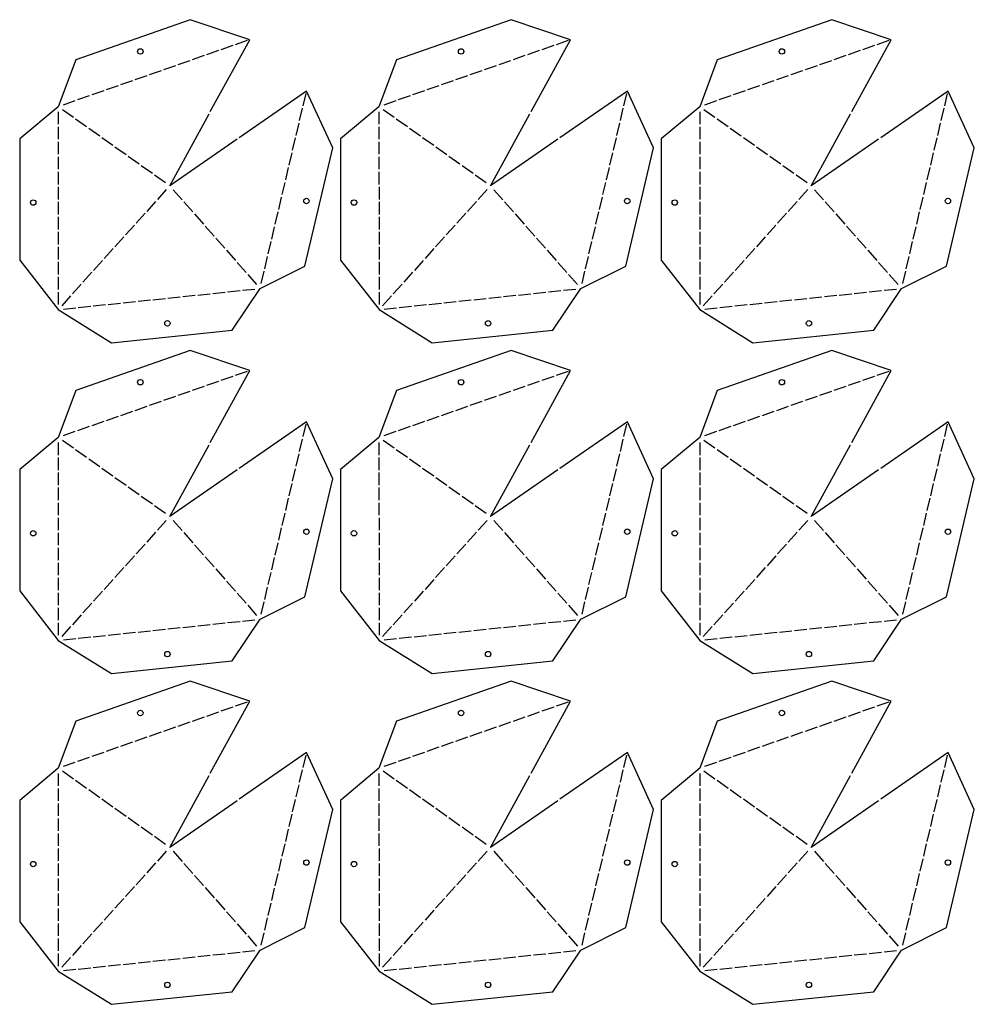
# Model space of a CAD drawing. Header units: millimetres. Extents: x 10 to 1452, y 10 to 2838.
# Tile 7 of 8: x 10 to 754, y 2071 to 2838. Entities that reach past the tile are written whole.
import ezdxf

# ---------------------------------------------------------------- set-up
doc = ezdxf.new("R2010")
doc.units = ezdxf.units.MM
doc.layers.add('CUT', color=1, linetype='CONTINUOUS')

msp = doc.modelspace()

# ---------------------------------------------------------------- linework, layer by layer
at = {"layer": 'CUT'}
for p, q in [((176.089, 2817.723), (166.792, 2814.473)), ((187.273, 2821.634), (177.977, 2818.383)), ((425.962, 2817.723), (416.666, 2814.473)), ((437.146, 2821.634), (427.85, 2818.383)), ((675.835, 2817.723), (666.539, 2814.473)), ((687.02, 2821.634), (677.723, 2818.383)), ((153.72, 2809.903), (144.423, 2806.652)), ((164.904, 2813.813), (155.608, 2810.563)), ((403.593, 2809.903), (394.297, 2806.652)), ((414.778, 2813.813), (405.481, 2810.563)), ((653.467, 2809.903), (644.17, 2806.652)), ((664.651, 2813.813), (655.354, 2810.563)), ((131.351, 2802.082), (122.055, 2798.831)), ((142.535, 2805.992), (133.239, 2802.742)), ((381.224, 2802.082), (371.928, 2798.831)), ((392.409, 2805.992), (383.112, 2802.742)), ((631.098, 2802.082), (621.801, 2798.831)), ((642.282, 2805.992), (632.986, 2802.742)), ((108.982, 2794.261), (99.686, 2791.01)), ((120.167, 2798.171), (110.87, 2794.921)), ((358.856, 2794.261), (349.559, 2791.01)), ((370.04, 2798.171), (360.743, 2794.921)), ((608.729, 2794.261), (599.432, 2791.01)), ((619.913, 2798.171), (610.617, 2794.921)), ((86.613, 2786.44), (77.317, 2783.19)), ((97.798, 2790.35), (88.501, 2787.1)), ((336.487, 2786.44), (327.19, 2783.19)), ((347.671, 2790.35), (338.375, 2787.1)), ((586.36, 2786.44), (577.064, 2783.19)), ((597.545, 2790.35), (588.248, 2787.1)), ((64.245, 2778.619), (54.948, 2775.369)), ((75.429, 2782.529), (66.132, 2779.279)), ((230.793, 2770.828), (233.054, 2780.413)), ((314.118, 2778.619), (304.821, 2775.369)), ((325.302, 2782.529), (316.006, 2779.279)), ((480.666, 2770.828), (482.927, 2780.413)), ((563.991, 2778.619), (554.695, 2775.369)), ((575.176, 2782.529), (565.879, 2779.279)), ((730.539, 2770.828), (732.8, 2780.413)), ((53.06, 2774.709), (43.764, 2771.458)), ((228.073, 2759.296), (230.334, 2768.881)), ((302.933, 2774.709), (293.637, 2771.458)), ((477.946, 2759.296), (480.207, 2768.881)), ((552.807, 2774.709), (543.51, 2771.458)), ((727.82, 2759.296), (730.08, 2768.881)), ((39.99, 2766.138), (39.994, 2756.444)), ((51.867, 2761.711), (43.25, 2767.824)), ((289.863, 2766.138), (289.868, 2756.444)), ((301.74, 2761.711), (293.124, 2767.824)), ((539.736, 2766.138), (539.741, 2756.444)), ((551.614, 2761.711), (542.997, 2767.824)), ((39.995, 2754.444), (40, 2744.749)), ((62.115, 2754.442), (53.498, 2760.554)), ((72.363, 2747.173), (63.746, 2753.285)), ((225.353, 2747.764), (227.614, 2757.349)), ((289.869, 2754.444), (289.874, 2744.749)), ((311.988, 2754.442), (303.372, 2760.554)), ((322.236, 2747.173), (313.619, 2753.285)), ((475.226, 2747.764), (477.487, 2757.349)), ((539.742, 2754.444), (539.747, 2744.749)), ((561.862, 2754.442), (553.245, 2760.554)), ((572.109, 2747.173), (563.493, 2753.285)), ((725.1, 2747.764), (727.36, 2757.349)), ((82.611, 2739.903), (73.994, 2746.015)), ((222.633, 2736.232), (224.894, 2745.817)), ((332.484, 2739.903), (323.867, 2746.015)), ((472.506, 2736.232), (474.767, 2745.817)), ((582.357, 2739.903), (573.741, 2746.015)), ((722.38, 2736.232), (724.641, 2745.817)), ((40.001, 2742.749), (40.006, 2733.055)), ((92.859, 2732.634), (84.242, 2738.746)), ((289.875, 2742.749), (289.879, 2733.055)), ((342.732, 2732.634), (334.115, 2738.746)), ((539.748, 2742.749), (539.753, 2733.055)), ((592.605, 2732.634), (583.989, 2738.746)), ((40.007, 2731.055), (40.012, 2721.36)), ((103.106, 2725.364), (94.49, 2731.476)), ((219.913, 2724.7), (222.174, 2734.285)), ((289.88, 2731.055), (289.885, 2721.36)), ((352.98, 2725.364), (344.363, 2731.476)), ((469.786, 2724.7), (472.047, 2734.285)), ((539.754, 2731.055), (539.758, 2721.36)), ((602.853, 2725.364), (594.237, 2731.476)), ((719.66, 2724.7), (721.921, 2734.285)), ((113.354, 2718.095), (104.738, 2724.207)), ((217.193, 2713.168), (219.454, 2722.753)), ((363.228, 2718.095), (354.611, 2724.207)), ((467.066, 2713.168), (469.327, 2722.753)), ((613.101, 2718.095), (604.484, 2724.207)), ((716.94, 2713.168), (719.201, 2722.753)), ((40.013, 2719.36), (40.017, 2709.666)), ((123.602, 2710.825), (114.986, 2716.938)), ((289.886, 2719.36), (289.891, 2709.666)), ((373.476, 2710.825), (364.859, 2716.938)), ((539.759, 2719.36), (539.764, 2709.666)), ((623.349, 2710.825), (614.732, 2716.938)), ((40.018, 2707.666), (40.023, 2697.971)), ((214.473, 2701.636), (216.734, 2711.222)), ((289.892, 2707.666), (289.896, 2697.971)), ((464.347, 2701.636), (466.607, 2711.222)), ((539.765, 2707.666), (539.77, 2697.971)), ((714.22, 2701.636), (716.481, 2711.222)), ((124.188, 2705.538), (117.248, 2697.83)), ((129.507, 2705.508), (136.487, 2697.578)), ((211.753, 2690.104), (214.014, 2699.69)), ((374.062, 2705.538), (367.121, 2697.83)), ((379.381, 2705.508), (386.36, 2697.578)), ((461.627, 2690.104), (463.887, 2699.69)), ((623.935, 2705.538), (616.995, 2697.83)), ((629.254, 2705.508), (636.234, 2697.578)), ((711.5, 2690.104), (713.761, 2699.69)), ((40.024, 2695.971), (40.029, 2686.277)), ((115.91, 2696.344), (108.97, 2688.636)), ((137.808, 2696.076), (144.788, 2688.146)), ((289.897, 2695.971), (289.902, 2686.277)), ((365.783, 2696.344), (358.843, 2688.636)), ((387.682, 2696.076), (394.661, 2688.146)), ((539.771, 2695.971), (539.775, 2686.277)), ((615.657, 2696.344), (608.716, 2688.636)), ((637.555, 2696.076), (644.535, 2688.146)), ((40.03, 2684.277), (40.034, 2674.582)), ((107.631, 2687.15), (100.691, 2679.442)), ((146.109, 2686.644), (153.089, 2678.714)), ((209.033, 2678.572), (211.294, 2688.158)), ((289.903, 2684.277), (289.908, 2674.582)), ((357.505, 2687.15), (350.564, 2679.442)), ((395.982, 2686.644), (402.962, 2678.714)), ((458.907, 2678.572), (461.168, 2688.158)), ((539.776, 2684.277), (539.781, 2674.582)), ((607.378, 2687.15), (600.438, 2679.442)), ((645.856, 2686.644), (652.835, 2678.714)), ((708.78, 2678.572), (711.041, 2688.158)), ((99.353, 2677.956), (92.413, 2670.248)), ((154.41, 2677.213), (161.389, 2669.282)), ((206.313, 2667.041), (208.574, 2676.626)), ((349.226, 2677.956), (342.286, 2670.248)), ((404.283, 2677.213), (411.263, 2669.282)), ((456.187, 2667.041), (458.448, 2676.626)), ((599.099, 2677.956), (592.159, 2670.248)), ((654.157, 2677.213), (661.136, 2669.282)), ((706.06, 2667.041), (708.321, 2676.626)), ((40.035, 2672.582), (40.04, 2662.888)), ((91.074, 2668.762), (84.134, 2661.054)), ((289.909, 2672.582), (289.914, 2662.888)), ((340.948, 2668.762), (334.007, 2661.054)), ((539.782, 2672.582), (539.787, 2662.888)), ((590.821, 2668.762), (583.881, 2661.054)), ((162.711, 2667.781), (169.69, 2659.85)), ((203.594, 2655.509), (205.854, 2665.094)), ((412.584, 2667.781), (419.564, 2659.85)), ((453.467, 2655.509), (455.728, 2665.094)), ((662.457, 2667.781), (669.437, 2659.85)), ((703.34, 2655.509), (705.601, 2665.094)), ((40.041, 2660.888), (40.046, 2651.193)), ((82.796, 2659.567), (75.856, 2651.859)), ((171.012, 2658.349), (177.991, 2650.418)), ((200.874, 2643.977), (203.134, 2653.562)), ((289.914, 2660.888), (289.919, 2651.193)), ((332.669, 2659.567), (325.729, 2651.859)), ((420.885, 2658.349), (427.864, 2650.418)), ((450.747, 2643.977), (453.008, 2653.562)), ((539.788, 2660.888), (539.793, 2651.193)), ((582.542, 2659.567), (575.602, 2651.859)), ((670.758, 2658.349), (677.738, 2650.418)), ((700.62, 2643.977), (702.881, 2653.562)), ((40.047, 2649.193), (40.052, 2639.499)), ((74.517, 2650.373), (67.577, 2642.665)), ((179.312, 2648.917), (186.292, 2640.986)), ((289.92, 2649.193), (289.925, 2639.499)), ((324.391, 2650.373), (317.45, 2642.665)), ((429.186, 2648.917), (436.165, 2640.986)), ((539.794, 2649.193), (539.798, 2639.499)), ((574.264, 2650.373), (567.324, 2642.665)), ((679.059, 2648.917), (686.039, 2640.986)), ((66.239, 2641.179), (59.298, 2633.471)), ((187.613, 2639.485), (194.593, 2631.554)), ((198.154, 2632.445), (200.414, 2642.03)), ((316.112, 2641.179), (309.172, 2633.471)), ((437.487, 2639.485), (444.466, 2631.554)), ((448.027, 2632.445), (450.288, 2642.03)), ((565.985, 2641.179), (559.045, 2633.471)), ((687.36, 2639.485), (694.339, 2631.554)), ((697.9, 2632.445), (700.161, 2642.03)), ((40.053, 2637.499), (40.057, 2627.804)), ((57.96, 2631.985), (51.02, 2624.277)), ((289.926, 2637.499), (289.931, 2627.804)), ((307.834, 2631.985), (300.893, 2624.277)), ((539.799, 2637.499), (539.804, 2627.804)), ((557.707, 2631.985), (550.767, 2624.277)), ((40.058, 2625.804), (40.063, 2616.11)), ((49.682, 2622.79), (42.741, 2615.083)), ((137.091, 2622.26), (146.733, 2623.269)), ((148.722, 2623.477), (158.364, 2624.485)), ((160.353, 2624.693), (169.995, 2625.702)), ((171.984, 2625.91), (181.626, 2626.919)), ((183.615, 2627.127), (193.257, 2628.135)), ((289.932, 2625.804), (289.936, 2616.11)), ((299.555, 2622.79), (292.615, 2615.083)), ((386.965, 2622.26), (396.606, 2623.269)), ((398.596, 2623.477), (408.237, 2624.485)), ((410.227, 2624.693), (419.868, 2625.702)), ((421.858, 2625.91), (431.499, 2626.919)), ((433.489, 2627.127), (443.13, 2628.135)), ((539.805, 2625.804), (539.81, 2616.11)), ((549.428, 2622.79), (542.488, 2615.083)), ((636.838, 2622.26), (646.48, 2623.269)), ((648.469, 2623.477), (658.111, 2624.485)), ((660.1, 2624.693), (669.742, 2625.702)), ((671.731, 2625.91), (681.373, 2626.919)), ((683.362, 2627.127), (693.004, 2628.135)), ((67.305, 2614.96), (76.947, 2615.968)), ((78.936, 2616.176), (88.578, 2617.185)), ((90.567, 2617.393), (100.209, 2618.402)), ((102.198, 2618.61), (111.84, 2619.618)), ((113.829, 2619.827), (123.471, 2620.835)), ((125.46, 2621.043), (135.102, 2622.052)), ((317.179, 2614.96), (326.82, 2615.968)), ((328.81, 2616.176), (338.451, 2617.185)), ((340.441, 2617.393), (350.082, 2618.402)), ((352.072, 2618.61), (361.713, 2619.618)), ((363.703, 2619.827), (373.344, 2620.835)), ((375.334, 2621.043), (384.975, 2622.052)), ((567.052, 2614.96), (576.694, 2615.968)), ((578.683, 2616.176), (588.325, 2617.185)), ((590.314, 2617.393), (599.956, 2618.402)), ((601.945, 2618.61), (611.587, 2619.618)), ((613.576, 2619.827), (623.218, 2620.835)), ((625.207, 2621.043), (634.849, 2622.052)), ((44.043, 2612.526), (53.685, 2613.535)), ((55.674, 2613.743), (65.316, 2614.752)), ((293.917, 2612.526), (303.558, 2613.535)), ((305.548, 2613.743), (315.189, 2614.752)), ((543.79, 2612.526), (553.432, 2613.535)), ((555.421, 2613.743), (565.063, 2614.752)), ((187.273, 2564.006), (177.977, 2560.756)), ((437.146, 2564.006), (427.85, 2560.756)), ((687.02, 2564.006), (677.723, 2560.756)), ((164.904, 2556.185), (155.608, 2552.935)), ((176.089, 2560.096), (166.792, 2556.845)), ((414.778, 2556.185), (405.481, 2552.935)), ((425.962, 2560.096), (416.666, 2556.845)), ((664.651, 2556.185), (655.354, 2552.935)), ((675.835, 2560.096), (666.539, 2556.845)), ((142.535, 2548.364), (133.239, 2545.114)), ((153.72, 2552.275), (144.423, 2549.024)), ((392.409, 2548.364), (383.112, 2545.114)), ((403.593, 2552.275), (394.297, 2549.024)), ((642.282, 2548.364), (632.986, 2545.114)), ((653.467, 2552.275), (644.17, 2549.024)), ((120.167, 2540.543), (110.87, 2537.293)), ((131.351, 2544.454), (122.055, 2541.203)), ((370.04, 2540.543), (360.743, 2537.293)), ((381.224, 2544.454), (371.928, 2541.203)), ((619.913, 2540.543), (610.617, 2537.293)), ((631.098, 2544.454), (621.801, 2541.203)), ((97.798, 2532.722), (88.501, 2529.472)), ((108.982, 2536.633), (99.686, 2533.383)), ((347.671, 2532.722), (338.375, 2529.472)), ((358.856, 2536.633), (349.559, 2533.383)), ((597.545, 2532.722), (588.248, 2529.472)), ((608.729, 2536.633), (599.432, 2533.383)), ((75.429, 2524.902), (66.132, 2521.651)), ((86.613, 2528.812), (77.317, 2525.562)), ((325.302, 2524.902), (316.006, 2521.651)), ((336.487, 2528.812), (327.19, 2525.562)), ((575.176, 2524.902), (565.879, 2521.651)), ((586.36, 2528.812), (577.064, 2525.562)), ((53.06, 2517.081), (43.764, 2513.83)), ((64.245, 2520.991), (54.948, 2517.741)), ((230.793, 2513.2), (233.054, 2522.785)), ((302.933, 2517.081), (293.637, 2513.83)), ((314.118, 2520.991), (304.821, 2517.741)), ((480.666, 2513.2), (482.927, 2522.785)), ((552.807, 2517.081), (543.51, 2513.83)), ((563.991, 2520.991), (554.695, 2517.741)), ((730.539, 2513.2), (732.8, 2522.785)), ((39.99, 2508.51), (39.994, 2498.816)), ((51.867, 2504.084), (43.25, 2510.196)), ((228.073, 2501.668), (230.334, 2511.253)), ((289.863, 2508.51), (289.868, 2498.816)), ((301.74, 2504.084), (293.124, 2510.196)), ((477.946, 2501.668), (480.207, 2511.253)), ((539.736, 2508.51), (539.741, 2498.816)), ((551.614, 2504.084), (542.997, 2510.196)), ((727.82, 2501.668), (730.08, 2511.253)), ((62.115, 2496.814), (53.498, 2502.926)), ((311.988, 2496.814), (303.372, 2502.926)), ((561.862, 2496.814), (553.245, 2502.926)), ((39.995, 2496.816), (40, 2487.121)), ((72.363, 2489.545), (63.746, 2495.657)), ((225.353, 2490.136), (227.614, 2499.721)), ((289.869, 2496.816), (289.874, 2487.121)), ((322.236, 2489.545), (313.619, 2495.657)), ((475.226, 2490.136), (477.487, 2499.721)), ((539.742, 2496.816), (539.747, 2487.121)), ((572.109, 2489.545), (563.493, 2495.657)), ((725.1, 2490.136), (727.36, 2499.721)), ((40.001, 2485.121), (40.006, 2475.427)), ((82.611, 2482.275), (73.994, 2488.388)), ((222.633, 2478.604), (224.894, 2488.189)), ((289.875, 2485.121), (289.879, 2475.427)), ((332.484, 2482.275), (323.867, 2488.388)), ((472.506, 2478.604), (474.767, 2488.189)), ((539.748, 2485.121), (539.753, 2475.427)), ((582.357, 2482.275), (573.741, 2488.388)), ((722.38, 2478.604), (724.641, 2488.189)), ((92.859, 2475.006), (84.242, 2481.118)), ((342.732, 2475.006), (334.115, 2481.118)), ((592.605, 2475.006), (583.989, 2481.118)), ((40.007, 2473.427), (40.012, 2463.732)), ((103.106, 2467.736), (94.49, 2473.849)), ((219.913, 2467.072), (222.174, 2476.657)), ((289.88, 2473.427), (289.885, 2463.732)), ((352.98, 2467.736), (344.363, 2473.849)), ((469.786, 2467.072), (472.047, 2476.657)), ((539.754, 2473.427), (539.758, 2463.732)), ((602.853, 2467.736), (594.237, 2473.849)), ((719.66, 2467.072), (721.921, 2476.657)), ((40.013, 2461.732), (40.017, 2452.038)), ((113.354, 2460.467), (104.738, 2466.579)), ((217.193, 2455.54), (219.454, 2465.126)), ((289.886, 2461.732), (289.891, 2452.038)), ((363.228, 2460.467), (354.611, 2466.579)), ((467.066, 2455.54), (469.327, 2465.126)), ((539.759, 2461.732), (539.764, 2452.038)), ((613.101, 2460.467), (604.484, 2466.579)), ((716.94, 2455.54), (719.201, 2465.126)), ((123.602, 2453.197), (114.986, 2459.31)), ((373.476, 2453.197), (364.859, 2459.31)), ((623.349, 2453.197), (614.732, 2459.31)), ((40.018, 2450.038), (40.023, 2440.343)), ((124.188, 2447.911), (117.248, 2440.203)), ((129.507, 2447.88), (136.487, 2439.95)), ((214.473, 2444.008), (216.734, 2453.594)), ((289.892, 2450.038), (289.896, 2440.343)), ((374.062, 2447.911), (367.121, 2440.203)), ((379.381, 2447.88), (386.36, 2439.95)), ((464.347, 2444.008), (466.607, 2453.594)), ((539.765, 2450.038), (539.77, 2440.343)), ((623.935, 2447.911), (616.995, 2440.203)), ((629.254, 2447.88), (636.234, 2439.95)), ((714.22, 2444.008), (716.481, 2453.594)), ((115.91, 2438.716), (108.97, 2431.008)), ((211.753, 2432.476), (214.014, 2442.062)), ((365.783, 2438.716), (358.843, 2431.008)), ((461.627, 2432.476), (463.887, 2442.062)), ((615.657, 2438.716), (608.716, 2431.008)), ((711.5, 2432.476), (713.761, 2442.062)), ((40.024, 2438.343), (40.029, 2428.649)), ((137.808, 2438.449), (144.788, 2430.518)), ((289.897, 2438.343), (289.902, 2428.649)), ((387.682, 2438.449), (394.661, 2430.518)), ((539.771, 2438.343), (539.775, 2428.649)), ((637.555, 2438.449), (644.535, 2430.518)), ((40.03, 2426.649), (40.034, 2416.954)), ((107.631, 2429.522), (100.691, 2421.814)), ((146.109, 2429.017), (153.089, 2421.086)), ((209.033, 2420.945), (211.294, 2430.53)), ((289.903, 2426.649), (289.908, 2416.954)), ((357.505, 2429.522), (350.564, 2421.814)), ((395.982, 2429.017), (402.962, 2421.086)), ((458.907, 2420.945), (461.168, 2430.53)), ((539.776, 2426.649), (539.781, 2416.954)), ((607.378, 2429.522), (600.438, 2421.814)), ((645.856, 2429.017), (652.835, 2421.086)), ((708.78, 2420.945), (711.041, 2430.53)), ((99.353, 2420.328), (92.413, 2412.62)), ((154.41, 2419.585), (161.389, 2411.654)), ((206.313, 2409.413), (208.574, 2418.998)), ((349.226, 2420.328), (342.286, 2412.62)), ((404.283, 2419.585), (411.263, 2411.654)), ((456.187, 2409.413), (458.448, 2418.998)), ((599.099, 2420.328), (592.159, 2412.62)), ((654.157, 2419.585), (661.136, 2411.654)), ((706.06, 2409.413), (708.321, 2418.998)), ((40.035, 2414.954), (40.04, 2405.26)), ((91.074, 2411.134), (84.134, 2403.426)), ((162.711, 2410.153), (169.69, 2402.222)), ((289.909, 2414.954), (289.914, 2405.26)), ((340.948, 2411.134), (334.007, 2403.426)), ((412.584, 2410.153), (419.564, 2402.222)), ((539.782, 2414.954), (539.787, 2405.26)), ((590.821, 2411.134), (583.881, 2403.426)), ((662.457, 2410.153), (669.437, 2402.222)), ((40.041, 2403.26), (40.046, 2393.566)), ((82.796, 2401.939), (75.856, 2394.232)), ((171.012, 2400.721), (177.991, 2392.79)), ((203.594, 2397.881), (205.854, 2407.466)), ((289.914, 2403.26), (289.919, 2393.566)), ((332.669, 2401.939), (325.729, 2394.232)), ((420.885, 2400.721), (427.864, 2392.79)), ((453.467, 2397.881), (455.728, 2407.466)), ((539.788, 2403.26), (539.793, 2393.566)), ((582.542, 2401.939), (575.602, 2394.232)), ((670.758, 2400.721), (677.738, 2392.79)), ((703.34, 2397.881), (705.601, 2407.466)), ((74.517, 2392.745), (67.577, 2385.037)), ((200.874, 2386.349), (203.134, 2395.934)), ((324.391, 2392.745), (317.45, 2385.037)), ((450.747, 2386.349), (453.008, 2395.934)), ((574.264, 2392.745), (567.324, 2385.037)), ((700.62, 2386.349), (702.881, 2395.934)), ((40.047, 2391.566), (40.052, 2381.871)), ((179.312, 2391.289), (186.292, 2383.358)), ((289.92, 2391.566), (289.925, 2381.871)), ((429.186, 2391.289), (436.165, 2383.358)), ((539.794, 2391.566), (539.798, 2381.871)), ((679.059, 2391.289), (686.039, 2383.358)), ((40.053, 2379.871), (40.057, 2370.177)), ((66.239, 2383.551), (59.298, 2375.843)), ((187.613, 2381.857), (194.593, 2373.927)), ((198.154, 2374.817), (200.414, 2384.402)), ((289.926, 2379.871), (289.931, 2370.177)), ((316.112, 2383.551), (309.172, 2375.843)), ((437.487, 2381.857), (444.466, 2373.927)), ((448.027, 2374.817), (450.288, 2384.402)), ((539.799, 2379.871), (539.804, 2370.177)), ((565.985, 2383.551), (559.045, 2375.843)), ((687.36, 2381.857), (694.339, 2373.927)), ((697.9, 2374.817), (700.161, 2384.402)), ((57.96, 2374.357), (51.02, 2366.649)), ((183.615, 2369.499), (193.257, 2370.508)), ((307.834, 2374.357), (300.893, 2366.649)), ((433.489, 2369.499), (443.13, 2370.508)), ((557.707, 2374.357), (550.767, 2366.649)), ((683.362, 2369.499), (693.004, 2370.508)), ((40.058, 2368.177), (40.063, 2358.482)), ((49.682, 2365.163), (42.741, 2357.455)), ((113.829, 2362.199), (123.471, 2363.207)), ((125.46, 2363.415), (135.102, 2364.424)), ((137.091, 2364.632), (146.733, 2365.641)), ((148.722, 2365.849), (158.364, 2366.857)), ((160.353, 2367.066), (169.995, 2368.074)), ((171.984, 2368.282), (181.626, 2369.291)), ((289.932, 2368.177), (289.936, 2358.482)), ((299.555, 2365.163), (292.615, 2357.455)), ((363.703, 2362.199), (373.344, 2363.207)), ((375.334, 2363.415), (384.975, 2364.424)), ((386.965, 2364.632), (396.606, 2365.641)), ((398.596, 2365.849), (408.237, 2366.857)), ((410.227, 2367.066), (419.868, 2368.074)), ((421.858, 2368.282), (431.499, 2369.291)), ((539.805, 2368.177), (539.81, 2358.482)), ((549.428, 2365.163), (542.488, 2357.455)), ((613.576, 2362.199), (623.218, 2363.207)), ((625.207, 2363.415), (634.849, 2364.424)), ((636.838, 2364.632), (646.48, 2365.641)), ((648.469, 2365.849), (658.111, 2366.857)), ((660.1, 2367.066), (669.742, 2368.074)), ((671.731, 2368.282), (681.373, 2369.291)), ((44.043, 2354.898), (53.685, 2355.907)), ((55.674, 2356.115), (65.316, 2357.124)), ((67.305, 2357.332), (76.947, 2358.34)), ((78.936, 2358.548), (88.578, 2359.557)), ((90.567, 2359.765), (100.209, 2360.774)), ((102.198, 2360.982), (111.84, 2361.991)), ((293.917, 2354.898), (303.558, 2355.907)), ((305.548, 2356.115), (315.189, 2357.124)), ((317.179, 2357.332), (326.82, 2358.34)), ((328.81, 2358.548), (338.451, 2359.557)), ((340.441, 2359.765), (350.082, 2360.774)), ((352.072, 2360.982), (361.713, 2361.991)), ((543.79, 2354.898), (553.432, 2355.907)), ((555.421, 2356.115), (565.063, 2357.124)), ((567.052, 2357.332), (576.694, 2358.34)), ((578.683, 2358.548), (588.325, 2359.557)), ((590.314, 2359.765), (599.956, 2360.774)), ((601.945, 2360.982), (611.587, 2361.991)), ((176.089, 2302.468), (166.792, 2299.217)), ((187.273, 2306.378), (177.977, 2303.128)), ((425.962, 2302.468), (416.666, 2299.217)), ((437.146, 2306.378), (427.85, 2303.128)), ((675.835, 2302.468), (666.539, 2299.217)), ((687.02, 2306.378), (677.723, 2303.128)), ((153.72, 2294.647), (144.423, 2291.396)), ((164.904, 2298.557), (155.608, 2295.307)), ((403.593, 2294.647), (394.297, 2291.396)), ((414.778, 2298.557), (405.481, 2295.307)), ((653.467, 2294.647), (644.17, 2291.396)), ((664.651, 2298.557), (655.354, 2295.307)), ((131.351, 2286.826), (122.055, 2283.576)), ((142.535, 2290.736), (133.239, 2287.486)), ((381.224, 2286.826), (371.928, 2283.576)), ((392.409, 2290.736), (383.112, 2287.486)), ((631.098, 2286.826), (621.801, 2283.576)), ((642.282, 2290.736), (632.986, 2287.486)), ((108.982, 2279.005), (99.686, 2275.755)), ((120.167, 2282.916), (110.87, 2279.665)), ((358.856, 2279.005), (349.559, 2275.755)), ((370.04, 2282.916), (360.743, 2279.665)), ((608.729, 2279.005), (599.432, 2275.755)), ((619.913, 2282.916), (610.617, 2279.665)), ((86.613, 2271.184), (77.317, 2267.934)), ((97.798, 2275.095), (88.501, 2271.844)), ((336.487, 2271.184), (327.19, 2267.934)), ((347.671, 2275.095), (338.375, 2271.844)), ((586.36, 2271.184), (577.064, 2267.934)), ((597.545, 2275.095), (588.248, 2271.844)), ((64.245, 2263.363), (54.948, 2260.113)), ((75.429, 2267.274), (66.132, 2264.023)), ((230.793, 2255.572), (233.054, 2265.157)), ((314.118, 2263.363), (304.821, 2260.113)), ((325.302, 2267.274), (316.006, 2264.023)), ((480.666, 2255.572), (482.927, 2265.157)), ((563.991, 2263.363), (554.695, 2260.113)), ((575.176, 2267.274), (565.879, 2264.023)), ((730.539, 2255.572), (732.8, 2265.157)), ((53.06, 2259.453), (43.764, 2256.203)), ((302.933, 2259.453), (293.637, 2256.203)), ((552.807, 2259.453), (543.51, 2256.203)), ((39.99, 2250.882), (39.994, 2241.188)), ((51.867, 2246.456), (43.25, 2252.568)), ((228.073, 2244.04), (230.334, 2253.625)), ((289.863, 2250.882), (289.868, 2241.188)), ((301.74, 2246.456), (293.124, 2252.568)), ((477.946, 2244.04), (480.207, 2253.625)), ((539.736, 2250.882), (539.741, 2241.188)), ((551.614, 2246.456), (542.997, 2252.568)), ((727.82, 2244.04), (730.08, 2253.625)), ((62.115, 2239.186), (53.498, 2245.299)), ((225.353, 2232.508), (227.614, 2242.093)), ((311.988, 2239.186), (303.372, 2245.299)), ((475.226, 2232.508), (477.487, 2242.093)), ((561.862, 2239.186), (553.245, 2245.299)), ((725.1, 2232.508), (727.36, 2242.093)), ((39.995, 2239.188), (40, 2229.493)), ((72.363, 2231.917), (63.746, 2238.029)), ((289.869, 2239.188), (289.874, 2229.493)), ((322.236, 2231.917), (313.619, 2238.029)), ((539.742, 2239.188), (539.747, 2229.493)), ((572.109, 2231.917), (563.493, 2238.029)), ((40.001, 2227.493), (40.006, 2217.799)), ((82.611, 2224.647), (73.994, 2230.76)), ((222.633, 2220.976), (224.894, 2230.562)), ((289.875, 2227.493), (289.879, 2217.799)), ((332.484, 2224.647), (323.867, 2230.76)), ((472.506, 2220.976), (474.767, 2230.562)), ((539.748, 2227.493), (539.753, 2217.799)), ((582.357, 2224.647), (573.741, 2230.76)), ((722.38, 2220.976), (724.641, 2230.562)), ((92.859, 2217.378), (84.242, 2223.49)), ((219.913, 2209.444), (222.174, 2219.03)), ((342.732, 2217.378), (334.115, 2223.49)), ((469.786, 2209.444), (472.047, 2219.03)), ((592.605, 2217.378), (583.989, 2223.49)), ((719.66, 2209.444), (721.921, 2219.03)), ((40.007, 2215.799), (40.012, 2206.105)), ((103.106, 2210.109), (94.49, 2216.221)), ((113.354, 2202.839), (104.738, 2208.951)), ((289.88, 2215.799), (289.885, 2206.105)), ((352.98, 2210.109), (344.363, 2216.221)), ((363.228, 2202.839), (354.611, 2208.951)), ((539.754, 2215.799), (539.758, 2206.105)), ((602.853, 2210.109), (594.237, 2216.221)), ((613.101, 2202.839), (604.484, 2208.951)), ((40.013, 2204.105), (40.017, 2194.41)), ((123.602, 2195.57), (114.986, 2201.682)), ((217.193, 2197.912), (219.454, 2207.498)), ((289.886, 2204.105), (289.891, 2194.41)), ((373.476, 2195.57), (364.859, 2201.682)), ((467.066, 2197.912), (469.327, 2207.498)), ((539.759, 2204.105), (539.764, 2194.41)), ((623.349, 2195.57), (614.732, 2201.682)), ((716.94, 2197.912), (719.201, 2207.498)), ((214.473, 2186.381), (216.734, 2195.966)), ((464.347, 2186.381), (466.607, 2195.966)), ((714.22, 2186.381), (716.481, 2195.966)), ((40.018, 2192.41), (40.023, 2182.716)), ((124.188, 2190.283), (117.248, 2182.575)), ((129.507, 2190.253), (136.487, 2182.322)), ((289.892, 2192.41), (289.896, 2182.716)), ((374.062, 2190.283), (367.121, 2182.575)), ((379.381, 2190.253), (386.36, 2182.322)), ((539.765, 2192.41), (539.77, 2182.716)), ((623.935, 2190.283), (616.995, 2182.575)), ((629.254, 2190.253), (636.234, 2182.322)), ((40.024, 2180.716), (40.029, 2171.021)), ((115.91, 2181.089), (108.97, 2173.381)), ((137.808, 2180.821), (144.788, 2172.89)), ((211.753, 2174.849), (214.014, 2184.434)), ((289.897, 2180.716), (289.902, 2171.021)), ((365.783, 2181.089), (358.843, 2173.381)), ((387.682, 2180.821), (394.661, 2172.89)), ((461.627, 2174.849), (463.887, 2184.434)), ((539.771, 2180.716), (539.775, 2171.021)), ((615.657, 2181.089), (608.716, 2173.381)), ((637.555, 2180.821), (644.535, 2172.89)), ((711.5, 2174.849), (713.761, 2184.434)), ((107.631, 2171.894), (100.691, 2164.186)), ((146.109, 2171.389), (153.089, 2163.458)), ((209.033, 2163.317), (211.294, 2172.902)), ((357.505, 2171.894), (350.564, 2164.186)), ((395.982, 2171.389), (402.962, 2163.458)), ((458.907, 2163.317), (461.168, 2172.902)), ((607.378, 2171.894), (600.438, 2164.186)), ((645.856, 2171.389), (652.835, 2163.458)), ((708.78, 2163.317), (711.041, 2172.902)), ((40.03, 2169.021), (40.034, 2159.327)), ((99.353, 2162.7), (92.413, 2154.992)), ((289.903, 2169.021), (289.908, 2159.327)), ((349.226, 2162.7), (342.286, 2154.992)), ((539.776, 2169.021), (539.781, 2159.327)), ((599.099, 2162.7), (592.159, 2154.992)), ((40.035, 2157.327), (40.04, 2147.632)), ((154.41, 2161.957), (161.389, 2154.026)), ((206.313, 2151.785), (208.574, 2161.37)), ((289.909, 2157.327), (289.914, 2147.632)), ((404.283, 2161.957), (411.263, 2154.026)), ((456.187, 2151.785), (458.448, 2161.37)), ((539.782, 2157.327), (539.787, 2147.632)), ((654.157, 2161.957), (661.136, 2154.026)), ((706.06, 2151.785), (708.321, 2161.37)), ((91.074, 2153.506), (84.134, 2145.798)), ((162.711, 2152.525), (169.69, 2144.594)), ((203.594, 2140.253), (205.854, 2149.838)), ((340.948, 2153.506), (334.007, 2145.798)), ((412.584, 2152.525), (419.564, 2144.594)), ((453.467, 2140.253), (455.728, 2149.838)), ((590.821, 2153.506), (583.881, 2145.798)), ((662.457, 2152.525), (669.437, 2144.594)), ((703.34, 2140.253), (705.601, 2149.838)), ((40.041, 2145.632), (40.046, 2135.938)), ((82.796, 2144.312), (75.856, 2136.604)), ((171.012, 2143.093), (177.991, 2135.163)), ((289.914, 2145.632), (289.919, 2135.938)), ((332.669, 2144.312), (325.729, 2136.604)), ((420.885, 2143.093), (427.864, 2135.163)), ((539.788, 2145.632), (539.793, 2135.938)), ((582.542, 2144.312), (575.602, 2136.604)), ((670.758, 2143.093), (677.738, 2135.163)), ((40.047, 2133.938), (40.052, 2124.243)), ((74.517, 2135.117), (67.577, 2127.41)), ((179.312, 2133.661), (186.292, 2125.731)), ((200.874, 2128.721), (203.134, 2138.306)), ((289.92, 2133.938), (289.925, 2124.243)), ((324.391, 2135.117), (317.45, 2127.41)), ((429.186, 2133.661), (436.165, 2125.731)), ((450.747, 2128.721), (453.008, 2138.306)), ((539.794, 2133.938), (539.798, 2124.243)), ((574.264, 2135.117), (567.324, 2127.41)), ((679.059, 2133.661), (686.039, 2125.731)), ((700.62, 2128.721), (702.881, 2138.306)), ((66.239, 2125.923), (59.298, 2118.215)), ((198.154, 2117.189), (200.414, 2126.774)), ((316.112, 2125.923), (309.172, 2118.215)), ((448.027, 2117.189), (450.288, 2126.774)), ((565.985, 2125.923), (559.045, 2118.215)), ((697.9, 2117.189), (700.161, 2126.774)), ((40.053, 2122.243), (40.057, 2112.549)), ((57.96, 2116.729), (51.02, 2109.021)), ((187.613, 2124.229), (194.593, 2116.299)), ((289.926, 2122.243), (289.931, 2112.549)), ((307.834, 2116.729), (300.893, 2109.021)), ((437.487, 2124.229), (444.466, 2116.299)), ((539.799, 2122.243), (539.804, 2112.549)), ((557.707, 2116.729), (550.767, 2109.021)), ((687.36, 2124.229), (694.339, 2116.299)), ((40.058, 2110.549), (40.063, 2100.854)), ((148.722, 2108.221), (158.364, 2109.23)), ((160.353, 2109.438), (169.995, 2110.446)), ((171.984, 2110.654), (181.626, 2111.663)), ((183.615, 2111.871), (193.257, 2112.88)), ((289.932, 2110.549), (289.936, 2100.854)), ((398.596, 2108.221), (408.237, 2109.23)), ((410.227, 2109.438), (419.868, 2110.446)), ((421.858, 2110.654), (431.499, 2111.663)), ((433.489, 2111.871), (443.13, 2112.88)), ((539.805, 2110.549), (539.81, 2100.854)), ((648.469, 2108.221), (658.111, 2109.23)), ((660.1, 2109.438), (669.742, 2110.446)), ((671.731, 2110.654), (681.373, 2111.663)), ((683.362, 2111.871), (693.004, 2112.88)), ((49.682, 2107.535), (42.741, 2099.827)), ((78.936, 2100.921), (88.578, 2101.929)), ((90.567, 2102.137), (100.209, 2103.146)), ((102.198, 2103.354), (111.84, 2104.363)), ((113.829, 2104.571), (123.471, 2105.579)), ((125.46, 2105.788), (135.102, 2106.796)), ((137.091, 2107.004), (146.733, 2108.013)), ((299.555, 2107.535), (292.615, 2099.827)), ((328.81, 2100.921), (338.451, 2101.929)), ((340.441, 2102.137), (350.082, 2103.146)), ((352.072, 2103.354), (361.713, 2104.363)), ((363.703, 2104.571), (373.344, 2105.579)), ((375.334, 2105.788), (384.975, 2106.796)), ((386.965, 2107.004), (396.606, 2108.013)), ((549.428, 2107.535), (542.488, 2099.827)), ((578.683, 2100.921), (588.325, 2101.929)), ((590.314, 2102.137), (599.956, 2103.146)), ((601.945, 2103.354), (611.587, 2104.363)), ((613.576, 2104.571), (623.218, 2105.579)), ((625.207, 2105.788), (634.849, 2106.796)), ((636.838, 2107.004), (646.48, 2108.013)), ((44.043, 2097.27), (53.685, 2098.279)), ((55.674, 2098.487), (65.316, 2099.496)), ((67.305, 2099.704), (76.947, 2100.713)), ((293.917, 2097.27), (303.558, 2098.279)), ((305.548, 2098.487), (315.189, 2099.496)), ((317.179, 2099.704), (326.82, 2100.713)), ((543.79, 2097.27), (553.432, 2098.279)), ((555.421, 2098.487), (565.063, 2099.496)), ((567.052, 2099.704), (576.694, 2100.713))]:
    msp.add_line(p, q, dxfattribs=at)
for points in [[(158.493, 2766.28), (189.161, 2822.294), (142.917, 2837.906), (53.686, 2806.708), (39.988, 2770.138), (10, 2745.123), (10.046, 2650.595), (40.065, 2612.11), (81.477, 2586.278), (175.492, 2596.113), (197.235, 2628.552), (232.173, 2645.997), (253.873, 2738.001), (233.513, 2782.359), (181.011, 2746.005)], [(408.367, 2766.28), (439.034, 2822.294), (392.79, 2837.906), (303.559, 2806.708), (289.861, 2770.138), (259.873, 2745.123), (259.92, 2650.595), (289.938, 2612.11), (331.351, 2586.278), (425.366, 2596.113), (447.109, 2628.552), (482.047, 2645.997), (503.747, 2738.001), (483.386, 2782.359), (430.884, 2746.005)], [(658.24, 2766.28), (688.908, 2822.294), (642.664, 2837.906), (553.432, 2806.708), (539.735, 2770.138), (509.747, 2745.123), (509.793, 2650.595), (539.812, 2612.11), (581.224, 2586.278), (675.239, 2596.113), (696.982, 2628.552), (731.92, 2645.997), (753.62, 2738.001), (733.259, 2782.359), (680.758, 2746.005)], [(179.367, 2744.866), (126.865, 2708.511), (157.533, 2764.525)], [(429.24, 2744.866), (376.738, 2708.511), (407.406, 2764.525)], [(679.113, 2744.866), (626.612, 2708.511), (657.279, 2764.525)], [(158.493, 2508.652), (189.161, 2564.666), (142.917, 2580.278), (53.686, 2549.08), (39.988, 2512.51), (10, 2487.496), (10.046, 2392.967), (40.065, 2354.482), (81.477, 2328.651), (175.492, 2338.486), (197.235, 2370.924), (232.173, 2388.369), (253.873, 2480.373), (233.513, 2524.732), (181.011, 2488.377)], [(408.367, 2508.652), (439.034, 2564.666), (392.79, 2580.278), (303.559, 2549.08), (289.861, 2512.51), (259.873, 2487.496), (259.92, 2392.967), (289.938, 2354.482), (331.351, 2328.651), (425.366, 2338.486), (447.109, 2370.924), (482.047, 2388.369), (503.747, 2480.373), (483.386, 2524.732), (430.884, 2488.377)], [(658.24, 2508.652), (688.908, 2564.666), (642.664, 2580.278), (553.432, 2549.08), (539.735, 2512.51), (509.747, 2487.496), (509.793, 2392.967), (539.812, 2354.482), (581.224, 2328.651), (675.239, 2338.486), (696.982, 2370.924), (731.92, 2388.369), (753.62, 2480.373), (733.259, 2524.732), (680.758, 2488.377)], [(179.367, 2487.238), (126.865, 2450.883), (157.533, 2506.897)], [(429.24, 2487.238), (376.738, 2450.883), (407.406, 2506.897)], [(679.113, 2487.238), (626.612, 2450.883), (657.279, 2506.897)], [(158.493, 2251.024), (189.161, 2307.038), (142.917, 2322.651), (53.686, 2291.452), (39.988, 2254.882), (10, 2229.868), (10.046, 2135.34), (40.065, 2096.854), (81.477, 2071.023), (175.492, 2080.858), (197.235, 2113.296), (232.173, 2130.741), (253.873, 2222.745), (233.513, 2267.104), (181.011, 2230.749)], [(408.367, 2251.024), (439.034, 2307.038), (392.79, 2322.651), (303.559, 2291.452), (289.861, 2254.882), (259.873, 2229.868), (259.92, 2135.34), (289.938, 2096.854), (331.351, 2071.023), (425.366, 2080.858), (447.109, 2113.296), (482.047, 2130.741), (503.747, 2222.745), (483.386, 2267.104), (430.884, 2230.749)], [(658.24, 2251.024), (688.908, 2307.038), (642.664, 2322.651), (553.432, 2291.452), (539.735, 2254.882), (509.747, 2229.868), (509.793, 2135.34), (539.812, 2096.854), (581.224, 2071.023), (675.239, 2080.858), (696.982, 2113.296), (731.92, 2130.741), (753.62, 2222.745), (733.259, 2267.104), (680.758, 2230.749)], [(179.367, 2229.61), (126.865, 2193.255), (157.533, 2249.27)], [(429.24, 2229.61), (376.738, 2193.255), (407.406, 2249.27)], [(679.113, 2229.61), (626.612, 2193.255), (657.279, 2249.27)]]:
    msp.add_lwpolyline(points, dxfattribs=at)
for centre in [(103.997, 2813.175), (353.87, 2813.175), (603.744, 2813.175), (20.524, 2695.502), (233.346, 2696.709), (270.398, 2695.502), (483.219, 2696.709), (520.271, 2695.502), (733.093, 2696.709), (125.043, 2601.393), (374.916, 2601.393), (624.789, 2601.393), (103.997, 2555.547), (353.87, 2555.547), (603.744, 2555.547), (20.524, 2437.874), (233.346, 2439.081), (270.398, 2437.874), (483.219, 2439.081), (520.271, 2437.874), (733.093, 2439.081), (125.043, 2343.765), (374.916, 2343.765), (624.789, 2343.765), (103.997, 2297.92), (353.87, 2297.92), (603.744, 2297.92), (20.524, 2180.246), (233.346, 2181.453), (270.398, 2180.246), (483.219, 2181.453), (520.271, 2180.246), (733.093, 2181.453), (125.043, 2086.137), (374.916, 2086.137), (624.789, 2086.137)]:
    msp.add_circle(centre, 2.1, dxfattribs=at)

doc.saveas('drawing.dxf')
